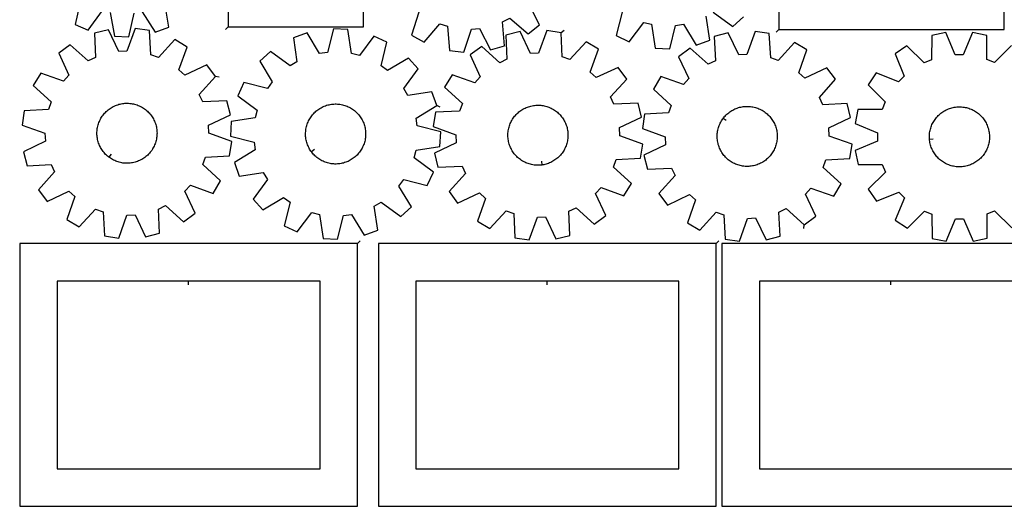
# Model space of a CAD drawing. Header units: millimetres. Extents: x 7 to 1243, y 7 to 1778.
# Tile 1 of 16: x 7 to 793, y 7 to 395. Entities that reach past the tile are written whole.
import ezdxf

# ---------------------------------------------------------------- set-up
doc = ezdxf.new("R2010")
doc.units = ezdxf.units.MM
doc.layers.add('CUT', color=7, linetype='CONTINUOUS', true_color=0x000000)
doc.layers.add('LEADIN', color=1, linetype='CONTINUOUS', true_color=0xff0000)

msp = doc.modelspace()

# ---------------------------------------------------------------- linework, layer by layer
at = {"layer": 'CUT'}
for points in [[(613.174888, 387.660855), (793.174888, 387.660855), (793.174888, 432.660855), (673.174888, 432.660855), (673.174888, 537.660855), (613.174888, 537.660855)], [(173.201377, 389.599916), (281.201377, 389.599916), (281.201377, 455.599916), (173.201377, 455.599916)], [(163.065597, 349.924491), (156.193447, 359.190505), (138.648986, 350.966497), (133.884795, 355.284504), (140.349528, 373.550583), (130.454539, 379.481405), (117.392761, 365.169438), (111.338794, 367.335579), (110.321302, 386.685182), (98.909897, 388.377899), (92.319341, 370.15684), (85.897258, 369.841341), (77.552446, 387.328665), (66.361907, 384.525576), (67.245924, 365.169416), (61.43343, 362.420308), (47.031719, 375.383068), (37.765705, 368.510917), (45.989713, 350.966456), (41.671707, 346.202266), (23.405627, 352.666998), (17.474805, 342.772009), (31.786772, 329.710232), (29.620631, 323.656264), (10.271028, 322.638772), (8.578311, 311.227367), (26.79937, 304.636811), (27.11487, 298.214728), (9.627545, 289.869916), (12.430634, 278.679377), (31.786794, 279.563395), (34.535903, 273.7509), (21.573143, 259.349189), (28.445293, 250.083176), (45.989754, 258.307183), (50.753945, 253.989177), (44.289212, 235.723097), (54.184202, 229.792275), (67.245979, 244.104242), (73.299946, 241.938101), (74.317438, 222.588498), (85.728843, 220.895781), (92.319399, 239.11684), (98.741482, 239.43234), (107.086295, 221.945015), (118.276833, 224.748104), (117.392816, 244.104264), (123.20531, 246.853373), (137.607021, 233.890613), (146.873035, 240.762763), (138.649027, 258.307225), (142.967034, 263.071415), (161.233113, 256.606682), (167.163935, 266.501672), (152.851968, 279.563449), (155.018109, 285.617416), (174.367712, 286.634908), (176.060429, 298.046314), (157.83937, 304.636869), (157.52387, 311.058952), (175.011195, 319.403765), (172.208106, 330.594303), (152.851946, 329.710286), (150.102837, 335.52278)], [(339.879455, 326.833295), (335.994549, 337.695752), (316.817847, 334.921492), (313.513039, 340.43701), (325.003992, 356.038305), (317.257924, 364.587218), (300.602625, 354.68553), (295.438684, 358.516508), (300.084582, 377.327623), (289.656622, 382.261496), (278.058344, 366.739822), (271.821432, 368.30303), (268.91498, 387.460143), (257.392689, 388.02784), (252.617165, 369.249214), (246.256796, 368.306667), (236.240476, 384.89328), (225.378019, 381.008374), (228.152279, 361.831672), (222.636761, 358.526864), (207.035465, 370.017817), (198.486553, 362.271749), (208.388241, 345.61645), (204.557263, 340.452508), (185.746148, 345.098407), (180.812274, 334.670446), (196.333948, 323.072168), (194.77074, 316.835256), (175.613628, 313.928805), (175.045931, 302.406514), (193.824557, 297.63099), (194.767104, 291.270621), (178.180491, 281.2543), (182.065397, 270.391843), (201.242099, 273.166103), (204.546907, 267.650586), (193.055954, 252.04929), (200.802022, 243.500378), (217.457321, 253.402066), (222.621262, 249.571087), (217.975364, 230.759972), (228.403325, 225.826099), (240.001602, 241.347773), (246.238514, 239.784565), (249.144966, 220.627453), (260.667257, 220.059756), (265.442781, 238.838382), (271.80315, 239.780929), (281.81947, 223.194315), (292.681927, 227.079222), (289.907667, 246.255924), (295.423185, 249.560731), (311.024481, 238.069779), (319.573393, 245.815847), (309.671705, 262.471146), (313.502684, 267.635087), (332.313798, 262.989189), (337.247672, 273.417149), (321.725998, 285.015427), (323.289206, 291.252339), (342.446318, 294.158791), (343.014015, 305.681081), (324.235389, 310.456606), (323.292842, 316.816975)], [(439.153705, 385.002015), (427.751439, 386.755234), (421.064331, 368.569388), (414.640665, 368.287955), (406.388723, 385.819295), (395.183474, 383.075599), (395.964814, 363.715023), (390.13782, 360.996782), (375.805066, 374.035747), (366.502733, 367.212839), (374.633569, 349.625005), (370.290354, 344.883784), (352.058821, 351.445309), (346.075599, 341.581916), (360.318085, 328.444412), (358.119864, 322.402019), (338.765137, 321.487172), (337.011918, 310.084905), (355.197764, 303.397797), (355.479197, 296.974131), (337.947857, 288.722189), (340.691553, 277.51694), (360.052129, 278.29828), (362.770369, 272.471286), (349.731405, 258.138533), (356.554312, 248.836199), (374.142147, 256.967036), (378.883367, 252.623821), (372.321843, 234.392287), (382.185236, 228.409065), (395.32274, 242.651551), (401.365133, 240.453331), (402.27998, 221.098603), (413.682247, 219.345384), (420.369355, 237.53123), (426.793021, 237.812663), (435.044963, 220.281323), (446.250212, 223.025019), (445.468871, 242.385595), (451.295865, 245.103836), (465.628619, 232.064871), (474.930953, 238.887779), (466.800116, 256.475613), (471.143331, 261.216834), (489.374865, 254.655309), (495.358087, 264.518702), (481.1156, 277.656206), (483.313821, 283.698599), (502.668549, 284.613446), (504.421768, 296.015713), (486.235921, 302.702821), (485.954489, 309.126487), (503.485828, 317.378429), (500.742133, 328.583678), (481.381556, 327.802338), (478.663316, 333.629332), (491.70228, 347.962085), (484.879373, 357.264419), (467.291539, 349.133582), (462.550318, 353.476797), (469.111843, 371.708331), (459.24845, 377.691553), (446.110946, 363.449067), (440.068553, 365.647287)], [(633.530748, 231.583077), (642.766731, 238.495536), (634.466357, 256.003997), (638.763565, 260.786956), (657.057638, 254.401873), (662.94529, 264.32261), (648.576547, 277.321904), (650.716289, 283.385252), (670.061275, 284.487043), (671.704255, 295.905716), (653.454653, 302.416817), (653.111174, 308.837465), (670.561973, 317.258393), (667.710151, 328.436612), (648.358027, 327.468265), (645.583619, 333.268726), (658.483505, 347.72678), (651.571046, 356.962763), (634.062585, 348.66239), (629.279625, 352.959597), (635.664708, 371.253671), (625.743971, 377.141323), (612.744678, 362.772579), (606.68133, 364.912322), (605.579538, 384.257307), (594.160865, 385.900287), (587.649764, 367.650685), (581.229117, 367.307206), (572.808189, 384.758005), (561.62997, 381.906183), (562.598317, 362.554059), (556.797856, 359.779651), (542.339801, 372.679537), (533.103818, 365.767078), (541.404192, 348.258617), (537.106985, 343.475658), (518.812911, 349.86074), (512.925259, 339.940004), (527.294002, 326.94071), (525.15426, 320.877362), (505.809274, 319.77557), (504.166295, 308.356898), (522.415897, 301.845796), (522.759375, 295.425149), (505.308576, 287.004221), (508.160398, 275.826002), (527.512523, 276.794349), (530.286931, 270.993888), (517.387044, 256.535833), (524.299503, 247.29985), (541.807965, 255.600224), (546.590924, 251.303017), (540.205841, 233.008943), (550.126578, 227.121291), (563.125871, 241.490034), (569.18922, 239.350292), (570.291011, 220.005306), (581.709684, 218.362327), (588.220785, 236.611929), (594.641432, 236.955408), (603.062361, 219.504609), (614.24058, 222.35643), (613.272232, 241.708555), (619.072693, 244.482963)], [(77.866338, 285.482984), (77.475546, 285.777866), (76.718669, 286.399019), (75.987757, 287.050527), (75.284027, 287.731306), (74.608651, 288.440222), (73.962753, 289.176096), (73.347407, 289.937703), (72.763639, 290.723776), (72.212419, 291.533005), (71.694665, 292.364044), (71.211239, 293.21551), (70.762945, 294.085985), (70.35053, 294.974022), (69.97468, 295.878141), (69.63602, 296.796839), (69.335114, 297.728585), (69.072464, 298.671829), (68.848506, 299.625002), (68.663612, 300.586516), (68.518092, 301.554772), (68.412186, 302.528157), (68.346071, 303.505052), (68.319858, 304.483831), (68.333589, 305.462864), (68.387243, 306.440523), (68.480729, 307.41518), (68.613892, 308.385212), (68.78651, 309.349006), (68.998297, 310.304956), (69.248899, 311.251473), (69.5379, 312.18698), (69.864818, 313.109921), (70.22911, 314.018759), (70.630168, 314.911982), (71.067327, 315.788103), (71.539857, 316.645663), (72.046972, 317.483236), (72.58783, 318.299428), (73.161528, 319.09288), (73.767112, 319.862271), (74.403575, 320.60632), (75.069857, 321.323791), (75.76485, 322.013487), (76.487395, 322.674262), (77.236291, 323.305015), (78.010292, 323.904696), (78.808109, 324.472309), (79.628413, 325.006907), (80.469841, 325.507601), (81.330991, 325.973558), (82.21043, 326.404002), (83.106695, 326.798217), (84.018293, 327.155546), (84.943707, 327.475395), (85.881397, 327.757232), (86.829803, 328.000587), (87.787346, 328.205055), (88.752431, 328.370297), (89.723454, 328.496036), (90.698797, 328.582064), (91.676838, 328.628238), (92.655947, 328.63448), (93.634497, 328.600781), (94.610858, 328.527196), (95.583405, 328.413848), (96.550519, 328.260925), (97.510591, 328.068682), (98.462022, 327.83744), (99.40323, 327.567582), (100.332647, 327.259559), (101.248728, 326.913882), (102.149946, 326.531127), (103.034802, 326.111931), (103.901823, 325.656992), (104.749566, 325.167067), (105.576621, 324.642972), (106.38161, 324.085578), (107.163194, 323.495814), (107.920071, 322.874661), (108.650984, 322.223153), (109.354713, 321.542374), (110.030089, 320.833458), (110.675987, 320.097584), (111.291333, 319.335977), (111.875101, 318.549905), (112.426321, 317.740676), (112.944075, 316.909637), (113.427501, 316.058171), (113.875795, 315.187695), (114.28821, 314.299658), (114.664061, 313.395539), (115.00272, 312.476842), (115.303626, 311.545096), (115.566276, 310.601851), (115.790234, 309.648679), (115.975128, 308.687164), (116.120648, 307.718909), (116.226554, 306.745523), (116.292669, 305.768628), (116.318882, 304.78985), (116.305151, 303.810816), (116.251498, 302.833157), (116.158012, 301.858501), (116.024848, 300.888468), (115.85223, 299.924675), (115.640443, 298.968724), (115.389841, 298.022208), (115.10084, 297.0867), (114.773922, 296.16376), (114.40963, 295.254922), (114.008572, 294.361699), (113.571413, 293.485578), (113.098883, 292.628017), (112.591768, 291.790444), (112.050911, 290.974252), (111.477212, 290.180801), (110.871628, 289.41141), (110.235165, 288.66736), (109.568883, 287.94989), (108.873891, 287.260193), (108.151345, 286.599419), (107.402449, 285.968666), (106.628448, 285.368984), (105.830631, 284.801372), (105.010327, 284.266773), (104.168899, 283.766079), (103.307749, 283.300122), (102.42831, 282.869678), (101.532046, 282.475464), (100.620447, 282.118134), (99.695033, 281.798285), (98.757343, 281.516449), (97.808937, 281.273094), (96.851394, 281.068625), (95.886309, 280.903384), (94.915286, 280.777644), (93.939943, 280.691616), (92.961902, 280.645443), (91.982793, 280.6392), (91.004243, 280.6729), (90.027882, 280.746485), (89.055335, 280.859833), (88.088221, 281.012755), (87.128149, 281.204998), (86.176718, 281.436241), (85.23551, 281.706098), (84.306093, 282.014122), (83.390013, 282.359799), (82.488795, 282.742554), (81.603939, 283.161749), (80.736917, 283.616688), (79.889174, 284.106613), (79.062119, 284.630708), (78.25713, 285.188102)], [(239.637197, 289.912961), (239.348888, 290.308628), (238.805029, 291.122822), (238.294831, 291.958521), (237.819146, 292.814336), (237.378764, 293.688841), (236.974418, 294.58058), (236.606781, 295.48807), (236.276466, 296.409801), (235.984021, 297.344237), (235.729935, 298.289824), (235.514628, 299.244989), (235.338461, 300.20814), (235.201726, 301.177675), (235.104651, 302.151981), (235.047397, 303.129435), (235.03006, 304.108411), (235.052668, 305.08728), (235.115184, 306.064412), (235.217504, 307.038181), (235.359458, 308.006966), (235.540808, 308.969155), (235.761254, 309.923146), (236.020429, 310.867351), (236.317901, 311.800199), (236.653174, 312.720138), (237.025692, 313.625635), (237.434833, 314.515185), (237.879918, 315.387306), (238.360205, 316.240546), (238.874894, 317.073487), (239.42313, 317.884741), (240.003999, 318.672958), (240.616535, 319.436826), (241.259719, 320.175074), (241.932479, 320.886473), (242.633697, 321.569839), (243.362204, 322.224035), (244.116789, 322.847971), (244.896195, 323.44061), (245.699126, 324.000965), (246.524245, 324.528103), (247.370178, 325.021147), (248.235518, 325.479276), (249.118824, 325.901728), (250.018626, 326.2878), (250.933426, 326.636848), (251.861703, 326.948293), (252.80191, 327.221615), (253.752484, 327.456361), (254.711841, 327.652138), (255.678385, 327.808622), (256.650508, 327.925551), (257.626591, 328.002732), (258.60501, 328.040035), (259.584136, 328.037399), (260.56234, 327.994828), (261.537994, 327.912393), (262.509473, 327.790231), (263.475161, 327.628545), (264.43345, 327.427605), (265.382745, 327.187745), (266.321468, 326.909364), (267.248054, 326.592925), (268.160962, 326.238956), (269.058672, 325.848045), (269.93969, 325.420843), (270.802551, 324.958061), (271.645817, 324.460469), (272.468085, 323.928896), (273.267987, 323.364226), (274.044191, 322.767399), (274.795405, 322.139409), (275.52038, 321.4813), (276.217908, 320.794168), (276.886828, 320.079157), (277.526027, 319.337456), (278.134441, 318.570301), (278.711058, 317.778968), (279.254917, 316.964774), (279.765115, 316.129074), (280.2408, 315.27326), (280.681182, 314.398755), (281.085528, 313.507015), (281.453165, 312.599525), (281.78348, 311.677795), (282.075925, 310.743358), (282.330011, 309.797771), (282.545318, 308.842607), (282.721485, 307.879456), (282.85822, 306.90992), (282.955295, 305.935615), (283.012549, 304.95816), (283.029886, 303.979184), (283.007278, 303.000315), (282.944762, 302.023183), (282.842442, 301.049414), (282.700488, 300.080629), (282.519138, 299.118441), (282.298692, 298.16445), (282.039517, 297.220244), (281.742046, 296.287396), (281.406772, 295.367458), (281.034254, 294.46196), (280.625113, 293.572411), (280.180028, 292.70029), (279.699741, 291.847049), (279.185052, 291.014109), (278.636816, 290.202855), (278.055947, 289.414638), (277.443411, 288.65077), (276.800227, 287.912522), (276.127467, 287.201123), (275.426249, 286.517756), (274.697742, 285.863561), (273.943157, 285.239624), (273.163751, 284.646985), (272.36082, 284.086631), (271.535701, 283.559493), (270.689768, 283.066449), (269.824429, 282.608319), (268.941123, 282.185867), (268.04132, 281.799796), (267.12652, 281.450747), (266.198243, 281.139302), (265.258036, 280.86598), (264.307462, 280.631235), (263.348105, 280.435457), (262.381561, 280.278974), (261.409438, 280.162044), (260.433355, 280.084864), (259.454936, 280.04756), (258.47581, 280.050196), (257.497606, 280.092767), (256.521952, 280.175203), (255.550473, 280.297365), (254.584785, 280.45905), (253.626496, 280.659991), (252.677201, 280.899851), (251.738479, 281.178232), (250.811892, 281.49467), (249.898984, 281.84864), (249.001274, 282.23955), (248.120256, 282.666752), (247.257395, 283.129534), (246.414129, 283.627126), (245.591861, 284.158699), (244.791959, 284.723369), (244.015755, 285.320196), (243.264541, 285.948187), (242.539566, 286.606296), (241.842038, 287.293427), (241.173118, 288.008439), (240.533919, 288.750139), (239.925505, 289.517294)], [(423.914739, 279.269355), (423.429541, 279.204109), (422.454631, 279.113306), (421.476828, 279.062345), (420.49776, 279.051309), (419.519057, 279.080217), (418.542348, 279.149021), (417.569258, 279.257606), (416.601407, 279.405792), (415.640405, 279.593332), (414.687853, 279.819913), (413.745335, 280.08516), (412.814421, 280.388629), (411.896659, 280.729817), (410.993578, 281.108155), (410.106681, 281.523013), (409.237442, 281.973702), (408.387311, 282.45947), (407.5577, 282.97951), (406.749992, 283.532956), (405.96553, 284.118887), (405.20562, 284.736327), (404.471527, 285.384248), (403.764472, 286.061573), (403.085634, 286.767175), (402.43614, 287.499878), (401.817073, 288.258463), (401.229463, 289.041667), (400.674288, 289.848188), (400.152472, 290.676682), (399.664883, 291.525771), (399.212332, 292.394042), (398.795574, 293.280048), (398.415302, 294.182317), (398.072149, 295.099345), (397.766685, 296.029607), (397.49942, 296.971554), (397.270797, 297.923619), (397.081199, 298.884216), (396.930939, 299.851748), (396.820269, 300.824603), (396.749373, 301.801163), (396.718367, 302.779801), (396.727305, 303.75889), (396.776171, 304.7368), (396.864884, 305.711903), (396.993297, 306.682575), (397.161194, 307.647202), (397.368298, 308.604178), (397.614263, 309.551911), (397.898681, 310.488822), (398.221076, 311.413352), (398.580914, 312.323963), (398.977595, 313.219138), (399.410458, 314.097389), (399.878784, 314.957253), (400.381793, 315.797299), (400.918648, 316.616129), (401.488454, 317.41238), (402.090265, 318.184726), (402.723077, 318.931883), (403.385839, 319.652607), (404.077446, 320.345698), (404.796747, 321.010002), (405.542547, 321.644414), (406.313602, 322.247878), (407.10863, 322.81939), (407.926308, 323.357997), (408.765274, 323.862805), (409.624132, 324.332973), (410.501453, 324.767717), (411.395777, 325.166315), (412.305615, 325.528103), (413.229452, 325.852479), (414.165751, 326.138904), (415.112954, 326.386899), (416.069484, 326.596053), (417.033749, 326.766017), (418.004145, 326.896509), (418.979055, 326.987312), (419.956858, 327.038273), (420.935925, 327.049309), (421.914628, 327.020401), (422.891338, 326.951597), (423.864428, 326.843012), (424.832279, 326.694826), (425.793281, 326.507286), (426.745833, 326.280705), (427.68835, 326.015458), (428.619265, 325.711989), (429.537026, 325.370801), (430.440107, 324.992463), (431.327005, 324.577605), (432.196243, 324.126916), (433.046375, 323.641148), (433.875986, 323.121108), (434.683694, 322.567662), (435.468156, 321.981731), (436.228066, 321.364291), (436.962159, 320.71637), (437.669213, 320.039045), (438.348052, 319.333443), (438.997545, 318.60074), (439.616612, 317.842155), (440.204222, 317.058951), (440.759398, 316.25243), (441.281214, 315.423936), (441.768803, 314.574847), (442.221353, 313.706576), (442.638111, 312.82057), (443.018383, 311.918301), (443.361537, 311.001273), (443.667001, 310.071011), (443.934266, 309.129064), (444.162888, 308.176999), (444.352487, 307.216402), (444.502746, 306.24887), (444.613416, 305.276015), (444.684313, 304.299455), (444.715318, 303.320817), (444.70638, 302.341728), (444.657514, 301.363818), (444.568801, 300.388715), (444.440389, 299.418043), (444.272491, 298.453416), (444.065387, 297.49644), (443.819422, 296.548707), (443.535005, 295.611796), (443.212609, 294.687266), (442.852772, 293.776655), (442.456091, 292.88148), (442.023227, 292.003229), (441.554901, 291.143365), (441.051893, 290.303319), (440.515038, 289.484489), (439.945231, 288.688238), (439.343421, 287.915892), (438.710608, 287.168735), (438.047847, 286.448011), (437.35624, 285.75492), (436.636938, 285.090616), (435.891139, 284.456204), (435.120084, 283.85274), (434.325056, 283.281228), (433.507378, 282.742621), (432.668412, 282.237813), (431.809553, 281.767645), (430.932232, 281.332901), (430.037909, 280.934303), (429.128071, 280.572515), (428.204234, 280.248139), (427.267934, 279.961714), (426.320731, 279.713719), (425.364201, 279.504565), (424.399936, 279.334601)], [(568.718626, 316.500745), (569.011803, 316.892818), (569.629652, 317.652395), (570.277969, 318.386139), (570.955675, 319.092828), (571.661642, 319.771287), (572.394695, 320.420385), (573.153613, 321.039043), (573.937135, 321.626231), (574.743954, 322.180972), (575.57273, 322.702342), (576.422081, 323.189473), (577.290595, 323.641556), (578.176826, 324.057836), (579.079299, 324.437622), (579.996512, 324.780282), (580.926939, 325.085244), (581.86903, 325.352002), (582.821217, 325.580111), (583.781917, 325.769192), (584.749529, 325.91893), (585.722444, 326.029076), (586.699042, 326.099447), (587.677697, 326.129925), (588.656781, 326.120459), (589.634664, 326.071066), (590.609719, 325.981828), (591.580322, 325.852893), (592.544859, 325.684475), (593.501723, 325.476856), (594.449323, 325.23038), (595.38608, 324.945458), (596.310437, 324.622564), (597.220853, 324.262236), (598.115815, 323.865073), (598.993833, 323.431736), (599.853444, 322.962947), (600.693219, 322.459486), (601.511759, 321.92219), (602.307703, 321.351955), (603.079725, 320.749728), (603.826541, 320.116513), (604.546908, 319.453363), (605.239626, 318.761383), (605.903542, 318.041723), (606.537552, 317.295583), (607.140601, 316.524202), (607.711684, 315.728866), (608.249851, 314.910899), (608.754207, 314.071661), (609.223912, 313.212549), (609.658184, 312.334994), (610.0563, 311.440456), (610.417598, 310.530423), (610.741476, 309.606411), (611.027395, 308.669958), (611.27488, 307.722621), (611.483519, 306.765979), (611.652964, 305.801622), (611.782933, 304.831157), (611.87321, 303.856198), (611.923645, 302.878368), (611.934153, 301.899294), (611.904718, 300.920607), (611.835388, 299.943935), (611.726278, 298.970903), (611.577571, 298.003132), (611.389513, 297.042232), (611.162419, 296.089802), (610.896664, 295.147427), (610.592693, 294.216676), (610.251011, 293.299099), (609.872187, 292.396222), (609.45685, 291.509548), (609.005694, 290.640552), (608.519467, 289.790682), (607.99898, 288.961352), (607.4451, 288.153942), (606.858747, 287.369796), (606.240897, 286.610219), (605.59258, 285.876475), (604.914874, 285.169786), (604.208907, 284.491327), (603.475854, 283.842229), (602.716936, 283.223571), (601.933415, 282.636383), (601.126595, 282.081642), (600.29782, 281.560272), (599.448468, 281.07314), (598.579954, 280.621058), (597.693723, 280.204778), (596.79125, 279.824992), (595.874037, 279.482332), (594.94361, 279.17737), (594.001519, 278.910612), (593.049332, 278.682503), (592.088632, 278.493422), (591.12102, 278.343683), (590.148105, 278.233537), (589.171508, 278.163167), (588.192852, 278.132689), (587.213768, 278.142155), (586.235885, 278.191548), (585.26083, 278.280786), (584.290227, 278.409721), (583.32569, 278.578139), (582.368826, 278.785758), (581.421227, 279.032234), (580.484469, 279.317156), (579.560113, 279.640049), (578.649696, 280.000378), (577.754734, 280.397541), (576.876717, 280.830877), (576.017105, 281.299667), (575.17733, 281.803128), (574.35879, 282.340424), (573.562846, 282.910659), (572.790824, 283.512886), (572.044008, 284.146101), (571.323642, 284.80925), (570.630924, 285.501231), (569.967007, 286.22089), (569.332997, 286.967031), (568.729948, 287.738411), (568.158865, 288.533747), (567.620698, 289.351715), (567.116342, 290.190953), (566.646637, 291.050065), (566.212366, 291.92762), (565.81425, 292.822158), (565.452952, 293.732191), (565.129073, 294.656202), (564.843154, 295.592656), (564.595669, 296.539992), (564.38703, 297.496635), (564.217585, 298.460992), (564.087616, 299.431457), (563.997339, 300.406416), (563.946905, 301.384246), (563.936396, 302.36332), (563.965831, 303.342007), (564.035162, 304.318679), (564.144271, 305.29171), (564.292978, 306.259482), (564.481036, 307.220382), (564.708131, 308.172812), (564.973885, 309.115187), (565.277856, 310.045937), (565.619538, 310.963515), (565.998362, 311.866392), (566.413699, 312.753066), (566.864856, 313.622061), (567.351082, 314.471931), (567.871569, 315.301262), (568.42545, 316.108672)], [(733.62653, 299.566145), (733.581653, 300.053649), (733.531742, 301.031505), (733.521758, 302.010584), (733.551718, 302.989256), (733.621572, 303.96589), (733.731203, 304.938863), (733.880429, 305.906555), (734.069001, 306.867354), (734.296606, 307.819663), (734.562865, 308.761895), (734.867335, 309.692482), (735.209509, 310.609877), (735.588817, 311.512551), (736.004628, 312.399002), (736.456251, 313.267755), (736.942933, 314.117365), (737.463864, 314.946416), (738.018177, 315.753529), (738.60495, 316.537361), (739.223207, 317.296607), (739.871917, 318.030003), (740.550002, 318.736329), (741.256332, 319.414409), (741.989733, 320.063115), (742.748982, 320.681366), (743.532818, 321.268134), (744.339935, 321.822442), (745.16899, 322.343368), (746.018602, 322.830044), (746.887358, 323.281661), (747.773812, 323.697467), (748.676489, 324.076769), (749.593885, 324.418937), (750.524475, 324.723401), (751.466709, 324.989653), (752.419019, 325.217252), (753.379819, 325.405819), (754.347512, 325.555038), (755.320485, 325.664663), (756.297121, 325.73451), (757.275792, 325.764463), (758.254871, 325.754473), (759.232727, 325.704556), (760.207734, 325.614795), (761.178268, 325.48534), (762.142714, 325.316406), (763.099467, 325.108274), (764.046935, 324.86129), (764.983539, 324.575866), (765.907723, 324.252477), (766.817946, 323.891661), (767.712695, 323.494019), (768.59048, 323.060211), (769.44984, 322.590962), (770.289345, 322.08705), (771.107598, 321.549316), (771.903236, 320.978654), (772.674935, 320.376014), (773.421412, 319.742399), (774.141422, 319.078863), (774.83377, 318.386512), (775.4973, 317.666497), (776.130911, 316.920016), (776.733546, 316.148313), (777.304203, 315.352671), (777.841932, 314.534415), (778.345837, 313.694907), (778.815082, 312.835543), (779.248883, 311.957756), (779.64652, 311.063004), (780.00733, 310.152778), (780.330713, 309.228593), (780.616131, 308.291986), (780.863108, 307.344517), (781.071234, 306.387763), (781.240162, 305.423316), (781.369611, 304.452781), (781.459366, 303.477774), (781.509276, 302.499917), (781.51926, 301.520838), (781.4893, 300.542167), (781.419447, 299.565532), (781.309816, 298.592559), (781.16059, 297.624867), (780.972017, 296.664068), (780.744412, 295.71176), (780.478153, 294.769528), (780.173683, 293.83894), (779.83151, 292.921546), (779.452201, 292.018872), (779.03639, 291.13242), (778.584768, 290.263667), (778.098086, 289.414058), (777.577155, 288.585006), (777.022841, 287.777893), (776.436068, 286.994061), (775.817812, 286.234815), (775.169101, 285.501419), (774.491017, 284.795093), (773.784686, 284.117013), (773.051286, 283.468308), (772.292036, 282.850056), (771.5082, 282.263288), (770.701083, 281.70898), (769.872029, 281.188054), (769.022416, 280.701378), (768.15366, 280.249761), (767.267206, 279.833956), (766.36453, 279.454653), (765.447133, 279.112485), (764.516543, 278.808022), (763.57431, 278.541769), (762.622, 278.31417), (761.661199, 278.125604), (760.693507, 277.976384), (759.720533, 277.866759), (758.743898, 277.796912), (757.765226, 277.766959), (756.786148, 277.776949), (755.808291, 277.826866), (754.833284, 277.916627), (753.86275, 278.046082), (752.898304, 278.215016), (751.941551, 278.423149), (750.994084, 278.670132), (750.057479, 278.955556), (749.133296, 279.278945), (748.223072, 279.639761), (747.328323, 280.037404), (746.450538, 280.471211), (745.591178, 280.94046), (744.751673, 281.444372), (743.933421, 281.982106), (743.137783, 282.552768), (742.366083, 283.155408), (741.619607, 283.789023), (740.899596, 284.452559), (740.207249, 285.14491), (739.543718, 285.864926), (738.910108, 286.611406), (738.307473, 287.38311), (737.736816, 288.178751), (737.199087, 288.997007), (736.695181, 289.836516), (736.225937, 290.695879), (735.792135, 291.573667), (735.394499, 292.468418), (735.033689, 293.378644), (734.710305, 294.302829), (734.424888, 295.239436), (734.17791, 296.186905), (733.969784, 297.143659), (733.800856, 298.108106), (733.671407, 299.078641)], [(276.589075, 216.560631), (6.589075, 216.560631), (6.589075, 6.560631), (276.589075, 6.560631)], [(563.172876, 216.546715), (293.172876, 216.546715), (293.172876, 6.546715), (563.172876, 6.546715)], [(837.65072, 216.54232), (567.65072, 216.54232), (567.65072, 6.54232), (837.65072, 6.54232)], [(141.589075, 186.560631), (36.589075, 186.560631), (36.589075, 36.560631), (246.589075, 36.560631), (246.589075, 186.560631)], [(428.172876, 186.546715), (323.172876, 186.546715), (323.172876, 36.546715), (533.172876, 36.546715), (533.172876, 186.546715)], [(702.65072, 186.54232), (597.65072, 186.54232), (597.65072, 36.54232), (807.65072, 36.54232), (807.65072, 186.54232)]]:
    msp.add_lwpolyline(points, close=True, dxfattribs=at)
for points in [[(55.152251, 410.547574), (50.88517, 391.646928), (61.410138, 386.923528), (72.694275, 402.675057)], [(104.52088, 401.747361), (114.868373, 385.365304), (125.650598, 389.467632), (122.491674, 408.584735)], [(325.514242, 401.363129), (319.669703, 382.889262), (329.759229, 377.295791), (342.330512, 392.040459), (348.454141, 390.079883), (350.124133, 370.775647), (361.586169, 369.469047), (367.55798, 387.902167), (373.965756, 388.434242), (382.896039, 371.238532), (393.985593, 374.417722), (392.448778, 393.733017), (398.165174, 396.67674), (412.996193, 384.207447), (422.024981, 391.388425), (413.213506, 408.645317)], [(487.938697, 401.468863), (483.299864, 382.656004), (493.729677, 377.726048), (505.322124, 393.252077), (511.559622, 391.691211), (514.473269, 372.535192), (525.995772, 371.971823), (530.764243, 390.752241), (537.124258, 391.697177), (547.146807, 375.114327), (558.007804, 379.003313), (555.226342, 398.178971)], [(560.740618, 401.48585), (576.346228, 390.000758), (584.892231, 397.750036)], [(78.96133, 401.237452), (82.252025, 382.142591), (93.783395, 381.806469), (98.180729, 400.677237)], [(799.142996, 374.7285), (785.420785, 361.048466), (779.475711, 363.497709), (779.3719, 382.873767), (768.053022, 385.102775), (760.610474, 367.212808), (754.180658, 367.200532), (746.669852, 385.061949), (735.359569, 382.789737), (735.329745, 363.413423), (729.394067, 360.941497), (715.619719, 374.569034), (706.039918, 368.141525), (713.427358, 350.228733), (708.889472, 345.673485), (690.948602, 352.992473), (684.55772, 343.388198), (698.237754, 329.665986), (695.788512, 323.720913), (676.412453, 323.617102), (674.183446, 312.298224), (692.073412, 304.855676), (692.085688, 298.42586), (674.224271, 290.915054), (676.496484, 279.604771), (695.872797, 279.574947), (698.344723, 273.639269), (684.717186, 259.864921), (691.144695, 250.285119), (709.057488, 257.67256), (713.612735, 253.134674), (706.293748, 235.193803), (715.898023, 228.802922), (729.620234, 242.482956), (735.565307, 240.033714), (735.669119, 220.657655), (746.987996, 218.428647), (754.430544, 236.318614), (760.86036, 236.33089), (768.371166, 218.469473), (779.68145, 220.741686), (779.711273, 240.117999), (785.646951, 242.589925), (799.421299, 228.962388)]]:
    msp.add_lwpolyline(points, dxfattribs=at)
at = {"layer": 'LEADIN'}
for p, q in [((171.080056, 387.478595), (173.201377, 389.599916)), ((441.572772, 386.776308), (439.153705, 385.002015)), ((611.053567, 385.539535), (613.174888, 387.660855)), ((166.033127, 349.484301), (163.065597, 349.924491)), ((342.591241, 325.550244), (339.879455, 326.833295)), ((571.121207, 314.704191), (568.718626, 316.500745)), ((736.613899, 299.841148), (733.62653, 299.566145)), ((242.061798, 291.679683), (239.637197, 289.912961)), ((79.673343, 287.877714), (77.866338, 285.482984)), ((423.514918, 282.242593), (423.914739, 279.269355)), ((633.103492, 228.613657), (633.530748, 231.583077)), ((278.710395, 218.681951), (276.589075, 216.560631)), ((565.294196, 218.668035), (563.172876, 216.546715)), ((141.589075, 183.560631), (141.589075, 186.560631)), ((428.172876, 183.546715), (428.172876, 186.546715)), ((702.65072, 183.54232), (702.65072, 186.54232))]:
    msp.add_line(p, q, dxfattribs=at)

doc.saveas('drawing.dxf')
